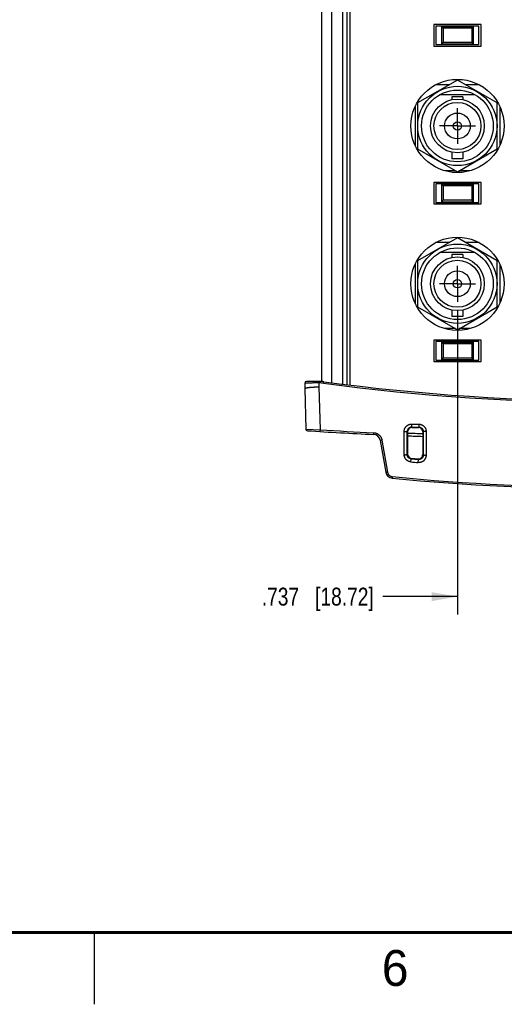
# Model space of a CAD drawing. Header units: inches. Extents: x 0 to 34, y 0 to 22.
# Tile 2 of 42: x 8 to 11.4, y 0 to 6.9. Entities that reach past the tile are written whole.
import ezdxf

# ---------------------------------------------------------------- set-up
doc = ezdxf.new("R2010")
doc.units = ezdxf.units.IN
doc.header["$LTSCALE"] = 1.87
doc.header["$MEASUREMENT"] = 0
doc.linetypes.add('CENTER', pattern=[0.6, 0.375, -0.075, 0.075, -0.075])
doc.layers.get('0').update_dxf_attribs({"linetype": 'CONTINUOUS'})
doc.layers.add('02___PRT_ALL_AXES', color=7, linetype='CONTINUOUS')
doc.layers.add('DIMENSIONS', color=7, linetype='CONTINUOUS')
doc.styles.get("Standard").update_dxf_attribs({"font": 'txt', "width": 0.8})
doc.styles.add('TEXTSTYLE_2', font='txt')
doc.dimstyles.new('DIMSTYLE_1', dxfattribs={"dimtxt": 0.125, "dimasz": 0.18, "dimexe": 0.18, "dimexo": 0.0625, "dimgap": 0.09, "dimtad": 0, "dimtih": 1, "dimtoh": 1, "dimdec": 3, "dimzin": 4, "dimdsep": 46, "dimtxsty": 'STANDARD', "dimblk": '_FILLED', "dimblk1": '_FILLED', "dimblk2": '_FILLED', "dimcen": 0.09, "dimadec": 0, "dimazin": 0, "dimtp": 0.01, "dimtm": 0.01, "dimtfac": 1, "dimtdec": 3, "dimtofl": 0, "dimtmove": 0, "dimatfit": 3, "dimldrblk": '_FILLED', "dimfxl": 1, "dimtolj": 1, "dimtzin": 4, "dimarcsym": 0})

# ---------------------------------------------------------------- blocks, each defined once
blk = doc.blocks.new('_FILLED')
at = {"color": 0, "linetype": 'BYBLOCK'}
blk.add_solid([(0, 0), (-1, 0.174), (-1, -0.174)], dxfattribs=at)
blk = doc.blocks.new('*D13')
at = {"layer": 'DIMENSIONS', "color": 2, "linetype": 'CONTINUOUS'}
for p, q in [((11.0302, 4.8363), (11.0302, 2.7174)), ((11.7672, 4.8363), (11.7672, 2.7174)), ((11.0302, 2.8424), (10.5095, 2.8424)), ((11.7672, 2.8424), (12.1272, 2.8424))]:
    blk.add_line(p, q, dxfattribs=at)
at = {"layer": 'DIMENSIONS', "color": 2, "linetype": 'CONTINUOUS', "xscale": 0.18, "yscale": 0.18, "zscale": 0.18}
blk.add_blockref('_FILLED', (11.0302, 2.8424), dxfattribs=at)
at = {"layer": 'DIMENSIONS', "color": 2, "linetype": 'CONTINUOUS', "xscale": 0.18, "yscale": 0.18, "zscale": 0.18, "rotation": 180}
blk.add_blockref('_FILLED', (11.7672, 2.8424), dxfattribs=at)
at = {"layer": 'DIMENSIONS', "color": 2, "linetype": 'CONTINUOUS', "insert": (10.447, 2.9049), "char_height": 0.125, "width": 1.225, "attachment_point": 3, "line_spacing_factor": 0.9}
blk.add_mtext('.737{\\Ftxt.shx;\\W1.000000;\\H0.125000; }[18.72]', dxfattribs=at)

msp = doc.modelspace()

# ---------------------------------------------------------------- linework, layer by layer
at = {"color": 7, "linetype": 'CONTINUOUS'}
for p, q in [((10.1557, 4.3332), (10.1557, 12.0887)), ((10.2307, 4.3237), (10.2307, 12.0982)), ((10.2607, 4.3199), (10.2607, 12.1019)), ((10.2807, 12.1044), (10.2807, 4.3175)), ((10.0857, 4.342), (10.0857, 12.0799)), ((11.1952, 6.8309), (10.8652, 6.8309)), ((10.8652, 6.8309), (10.8652, 6.6809)), ((11.1802, 6.8209), (10.8802, 6.8209)), ((10.8802, 6.8209), (10.8802, 6.6909)), ((10.9302, 6.8059), (10.9202, 6.8159)), ((10.9202, 6.8159), (11.1402, 6.8159)), ((10.9202, 6.8159), (10.9202, 6.6959)), ((11.1302, 6.8059), (10.9302, 6.8059)), ((10.9302, 6.8059), (10.9302, 6.7059)), ((11.1402, 6.8159), (11.1302, 6.8059)), ((11.1302, 6.8059), (11.1302, 6.7059)), ((11.1402, 6.8159), (11.1402, 6.6959)), ((11.1802, 6.6909), (11.1802, 6.8209)), ((11.1952, 6.6809), (11.1952, 6.8309)), ((10.8652, 6.6809), (11.1952, 6.6809)), ((10.8802, 6.6909), (11.1802, 6.6909)), ((10.9302, 6.7059), (10.9202, 6.6959)), ((10.9202, 6.6959), (11.1402, 6.6959)), ((11.1302, 6.7059), (10.9302, 6.7059)), ((11.1402, 6.6959), (11.1302, 6.7059)), ((11.0302, 6.4444), (10.7527, 6.2842)), ((10.9723, 6.4109), (10.8778, 6.4109)), ((11.3077, 6.2842), (11.0302, 6.4444)), ((11.1827, 6.4109), (11.0881, 6.4109)), ((11.1526, 6.3419), (10.9079, 6.3419)), ((11.0687, 6.3272), (10.9917, 6.3272)), ((10.9917, 6.3272), (10.9917, 6.3074)), ((11.0687, 6.3272), (11.0687, 6.3074)), ((10.7352, 6.2601), (10.7352, 5.9877)), ((10.7527, 6.2842), (10.7527, 5.9637)), ((11.3077, 5.9637), (11.3077, 6.2842)), ((11.3252, 6.2601), (11.3252, 5.9877)), ((10.7527, 5.9637), (11.0302, 5.8035)), ((10.9917, 5.9404), (10.9917, 5.8947)), ((11.0302, 5.8035), (11.3077, 5.9637)), ((11.0687, 5.9404), (11.0687, 5.8947)), ((11.0687, 5.8947), (10.9917, 5.8947)), ((11.0174, 5.8109), (10.9428, 5.8109)), ((11.1177, 5.8109), (11.0431, 5.8109)), ((11.1952, 5.7309), (10.8652, 5.7309)), ((10.8652, 5.7309), (10.8652, 5.5809)), ((11.1802, 5.7209), (10.8802, 5.7209)), ((10.8802, 5.7209), (10.8802, 5.5909)), ((10.9202, 5.7159), (11.1402, 5.7159)), ((10.9302, 5.7059), (10.9202, 5.7159)), ((10.9202, 5.7159), (10.9202, 5.5959)), ((11.1302, 5.7059), (10.9302, 5.7059)), ((10.9302, 5.7059), (10.9302, 5.6059)), ((11.1402, 5.7159), (11.1302, 5.7059)), ((11.1302, 5.7059), (11.1302, 5.6059)), ((11.1402, 5.7159), (11.1402, 5.5959)), ((11.1802, 5.5909), (11.1802, 5.7209)), ((11.1952, 5.5809), (11.1952, 5.7309)), ((10.8652, 5.5809), (11.1952, 5.5809)), ((10.8802, 5.5909), (11.1802, 5.5909)), ((10.9302, 5.6059), (10.9202, 5.5959)), ((10.9202, 5.5959), (11.1402, 5.5959)), ((11.1302, 5.6059), (10.9302, 5.6059)), ((11.1402, 5.5959), (11.1302, 5.6059)), ((11.0302, 5.3444), (10.7527, 5.1842)), ((10.9723, 5.3109), (10.8778, 5.3109)), ((11.3077, 5.1842), (11.0302, 5.3444)), ((11.1827, 5.3109), (11.0881, 5.3109)), ((11.1526, 5.2419), (10.9079, 5.2419)), ((11.0687, 5.2272), (10.9917, 5.2272)), ((10.9917, 5.2272), (10.9917, 5.2074)), ((11.0687, 5.2272), (11.0687, 5.2074)), ((10.7352, 5.1601), (10.7352, 4.8877)), ((10.7527, 5.1842), (10.7527, 4.8637)), ((11.3077, 4.8637), (11.3077, 5.1842)), ((11.3252, 5.1601), (11.3252, 4.8877)), ((10.7527, 4.8637), (11.0302, 4.7035)), ((10.9917, 4.8404), (10.9917, 4.7947)), ((11.0302, 4.7035), (11.3077, 4.8637)), ((11.0687, 4.8404), (11.0687, 4.7947)), ((11.0687, 4.7947), (10.9917, 4.7947)), ((11.0174, 4.7109), (10.9428, 4.7109)), ((11.1177, 4.7109), (11.0431, 4.7109)), ((11.1952, 4.6309), (10.8652, 4.6309)), ((10.8652, 4.6309), (10.8652, 4.4809)), ((11.1802, 4.6209), (10.8802, 4.6209)), ((10.8802, 4.6209), (10.8802, 4.4909)), ((10.9202, 4.6159), (11.1402, 4.6159)), ((10.9302, 4.6059), (10.9202, 4.6159)), ((10.9202, 4.6159), (10.9202, 4.4959)), ((11.1302, 4.6059), (10.9302, 4.6059)), ((10.9302, 4.6059), (10.9302, 4.5059)), ((11.1402, 4.6159), (11.1302, 4.6059)), ((11.1302, 4.6059), (11.1302, 4.5059)), ((11.1402, 4.6159), (11.1402, 4.4959)), ((11.1802, 4.4909), (11.1802, 4.6209)), ((11.1952, 4.4809), (11.1952, 4.6309)), ((10.8652, 4.4809), (11.1952, 4.4809)), ((10.8802, 4.4909), (11.1802, 4.4909)), ((10.9302, 4.5059), (10.9202, 4.4959)), ((10.9202, 4.4959), (11.1402, 4.4959)), ((11.1302, 4.5059), (10.9302, 4.5059)), ((11.1402, 4.4959), (11.1302, 4.5059)), ((9.9664, 4.3306), (9.9657, 4.2924)), ((10.0857, 4.3424), (9.9784, 4.3424)), ((10.0652, 4.332), (10.0647, 4.3049)), ((10.0652, 4.332), (10.0653, 4.3424)), ((10.0723, 4.332), (10.0652, 4.332)), ((10.0723, 4.332), (10.0724, 4.3424)), ((9.9657, 4.2924), (9.9731, 4.0109)), ((10.0647, 4.3049), (10.0723, 4.0058)), ((9.9731, 4.0109), (10.0723, 4.0058)), ((10.0723, 4.0058), (10.0716, 3.9936)), ((10.117, 3.9909), (10.1172, 3.9908)), ((10.1172, 3.9908), (10.1174, 3.9908)), ((10.4454, 3.9854), (10.445, 3.9734)), ((10.6594, 3.8321), (10.6593, 3.9944)), ((10.6593, 3.9944), (10.6795, 3.9942)), ((10.6795, 3.9942), (10.6832, 3.9905)), ((10.6796, 3.8332), (10.6795, 3.9942)), ((10.6832, 3.9905), (10.6831, 3.8364)), ((10.7093, 4.0447), (10.7619, 4.0447)), ((10.7093, 4.0447), (10.7095, 4.0242)), ((10.7095, 4.0242), (10.7132, 4.0205)), ((10.7095, 4.0242), (10.762, 4.0242)), ((10.7132, 4.0205), (10.7583, 4.0205)), ((10.762, 4.0242), (10.7583, 4.0205)), ((10.7619, 4.0447), (10.762, 4.0242)), ((10.792, 3.9942), (10.7883, 3.9905)), ((10.7883, 3.9905), (10.7884, 3.8323)), ((10.792, 3.9942), (10.7919, 3.8285)), ((10.8119, 3.9944), (10.792, 3.9942)), ((10.8119, 3.9944), (10.8118, 3.8274)), ((10.5036, 3.934), (10.4919, 3.9321)), ((10.4919, 3.9321), (10.5311, 3.7098)), ((10.5036, 3.934), (10.5428, 3.7106)), ((10.6796, 3.8332), (10.6831, 3.8364)), ((10.705, 3.782), (10.7069, 3.8034)), ((10.7069, 3.8034), (10.7104, 3.8065)), ((10.7592, 3.7987), (10.7558, 3.8024)), ((10.7574, 3.7773), (10.7592, 3.7987)), ((10.7919, 3.8285), (10.7884, 3.8323)), ((10.5765, 3.6793), (10.5755, 3.6687))]:
    msp.add_line(p, q, dxfattribs=at)
at = {"color": 2, "linetype": 'CONTINUOUS'}
msp.add_line((8.5, 0), (8.5, 0.5), dxfattribs=at)
at = {"color": 7, "linetype": 'CONTINUOUS', "const_width": 0.02}
msp.add_lwpolyline([(0.5, 0.5), (33.5, 0.5)], dxfattribs=at)
at = {"color": 7, "linetype": 'CONTINUOUS'}
for centre, radius in [((11.0302, 6.1239), 0.325), ((11.0302, 6.1239), 0.2765), ((11.0302, 6.1239), 0.25), ((11.0302, 6.1239), 0.1875), ((11.0302, 6.1239), 0.164), ((11.0302, 6.1239), 0.09), ((11.0302, 6.1239), 0.029), ((11.0302, 5.0239), 0.325), ((11.0302, 5.0239), 0.2765), ((11.0302, 5.0239), 0.25), ((11.0302, 5.0239), 0.1875), ((11.0302, 5.0239), 0.164), ((11.0302, 5.0239), 0.09), ((11.0302, 5.0239), 0.029)]:
    msp.add_circle(centre, radius, dxfattribs=at)
for centre, radius, start, end in [((9.9784, 4.3304), 0.012, 90, 179), ((10.0723, 4.1447), 0.1873, 82.36334, 89.99963), ((10.0724, 4.1424), 0.2, 82.3947, 90), ((12.1357, 19.5334), 15.3391, 262.36277, 277.63723), ((12.1357, 19.5955), 15.3902, 262.39468, 277.60532), ((9.9851, 4.0112), 0.012, 181.4988, 266.2298), ((11.5572, 27.9476), 24, 266.24233, 267.34381), ((11.5573, 27.8446), 23.8851, 266.43539, 267.33187), ((10.7095, 3.9942), 0.03, 89.94945, 179.99163), ((10.7132, 3.9905), 0.03, 90.00193, 179.96568), ((11.557, 27.9648), 23.9976, 267.91323, 268.16447), ((10.7583, 3.9905), 0.03, 0.04234, 90.03608), ((10.4427, 3.9235), 0.05, 10.00405, 87.33135), ((11.5572, 27.9476), 24, 267.9129, 268.16416), ((10.7131, 3.8363), 0.03, 179.94656, 264.81769), ((12.1342, 19.4556), 15.7386, 264.78982, 264.98119), ((12.1357, 19.5955), 15.8566, 264.8302, 265.0199), ((12.1358, 19.5551), 15.8129, 264.82829, 264.99358), ((10.7584, 3.8323), 0.03, 264.98225, 0.05595), ((10.5803, 3.7184), 0.05, 190, 264.40489), ((12.1357, 19.5955), 16.003, 264.40485, 275.59515), ((12.1357, 19.5217), 15.919, 264.3791, 275.6209)]:
    msp.add_arc(centre, radius, start, end, dxfattribs=at)
for points, knots in [([(10.0652, 4.332), (10.0635, 4.332), (10.0603, 4.332), (10.0538, 4.332), (10.0458, 4.332), (10.0364, 4.332), (10.0273, 4.3319), (10.0186, 4.3319), (10.0103, 4.3318), (10.0025, 4.3318), (9.9954, 4.3317), (9.9898, 4.3316), (9.9858, 4.3315), (9.983, 4.3315), (9.9804, 4.3314), (9.978, 4.3314), (9.9759, 4.3313), (9.9739, 4.3312), (9.9722, 4.3312), (9.9707, 4.3311), (9.9696, 4.331), (9.9688, 4.331), (9.9683, 4.331), (9.9679, 4.3309), (9.9675, 4.3309), (9.9672, 4.3308), (9.9669, 4.3308), (9.9668, 4.3308), (9.9667, 4.3308), (9.9666, 4.3307), (9.9665, 4.3307), (9.9665, 4.3307), (9.9664, 4.3307), (9.9664, 4.3307), (9.9664, 4.3306)], [0, 0, 0, 0, 0.049378, 0.098611, 0.196165, 0.291718, 0.384352, 0.473176, 0.55734, 0.636046, 0.708551, 0.774175, 0.804214, 0.832311, 0.858402, 0.882426, 0.90433, 0.924065, 0.941586, 0.956856, 0.969842, 0.97547, 0.980516, 0.98498, 0.988859, 0.992152, 0.994859, 0.995993, 0.996982, 0.997825, 0.998524, 0.999082, 0.999504, 1, 1, 1, 1]), ([(10.0972, 4.3303), (10.0973, 4.331), (10.0974, 4.3321), (10.0976, 4.3334), (10.0977, 4.3344), (10.0979, 4.3353), (10.098, 4.3362), (10.0981, 4.337), (10.0983, 4.3377), (10.0984, 4.3384), (10.0985, 4.339), (10.0986, 4.3395), (10.0986, 4.3398), (10.0987, 4.3401), (10.0987, 4.3402), (10.0988, 4.3404), (10.0988, 4.3405), (10.0988, 4.3406), (10.0988, 4.3406), (10.0988, 4.3406), (10.0988, 4.3407), (10.0989, 4.3407), (10.0989, 4.3407), (10.0989, 4.3407)], [0, 0, 0, 0, 0.201129, 0.297883, 0.391041, 0.479844, 0.563571, 0.641541, 0.713121, 0.77773, 0.834845, 0.884005, 0.924815, 0.941986, 0.956955, 0.969695, 0.980186, 0.988415, 0.991684, 0.994391, 0.996545, 0.998163, 1, 1, 1, 1]), ([(9.9657, 4.2924), (9.9657, 4.2924), (9.9657, 4.2924), (9.9657, 4.2924), (9.9657, 4.2924), (9.9657, 4.2925), (9.9657, 4.2925), (9.9658, 4.2925), (9.9658, 4.2925), (9.9658, 4.2926), (9.9658, 4.2926), (9.9658, 4.2926), (9.9658, 4.2927), (9.9658, 4.2928), (9.9658, 4.2929), (9.9659, 4.293), (9.9659, 4.2931), (9.966, 4.2932), (9.966, 4.2934), (9.9661, 4.2935), (9.9662, 4.2937), (9.9664, 4.2938), (9.9665, 4.2939), (9.9667, 4.2941), (9.9669, 4.2943), (9.9672, 4.2945), (9.9677, 4.2948), (9.9682, 4.2951), (9.9688, 4.2954), (9.9694, 4.2957), (9.9701, 4.296), (9.9708, 4.2962), (9.9719, 4.2966), (9.9734, 4.2971), (9.9753, 4.2976), (9.9775, 4.2982), (9.9799, 4.2987), (9.9825, 4.2992), (9.9853, 4.2997), (9.9883, 4.3001), (9.9915, 4.3006), (9.996, 4.3012), (10.0008, 4.3017), (10.0058, 4.3022), (10.0098, 4.3026), (10.0139, 4.3029), (10.0181, 4.3032), (10.0224, 4.3035), (10.0268, 4.3037), (10.0306, 4.3039), (10.0336, 4.3041), (10.036, 4.3042), (10.0383, 4.3043), (10.0406, 4.3043), (10.043, 4.3044), (10.0454, 4.3045), (10.0474, 4.3045), (10.049, 4.3046), (10.0502, 4.3046), (10.0514, 4.3046), (10.0524, 4.3046), (10.0532, 4.3046), (10.054, 4.3046), (10.055, 4.3046), (10.0562, 4.3046), (10.0574, 4.3046), (10.0584, 4.3046), (10.0592, 4.3047), (10.06, 4.3047), (10.0611, 4.3047), (10.0623, 4.3048), (10.0635, 4.3049), (10.0643, 4.3049), (10.0647, 4.3049)], [0, 0, 0, 0, 0.000009, 0.000037, 0.000082, 0.000143, 0.000315, 0.000546, 0.000832, 0.001166, 0.001543, 0.001959, 0.002883, 0.003895, 0.004953, 0.006016, 0.007043, 0.008011, 0.009807, 0.011513, 0.013225, 0.015028, 0.01698, 0.019086, 0.021329, 0.026173, 0.031448, 0.037187, 0.043426, 0.050178, 0.057442, 0.065218, 0.073509, 0.091635, 0.111811, 0.134012, 0.1582, 0.184332, 0.212357, 0.242215, 0.273843, 0.307173, 0.378631, 0.4166, 0.455948, 0.496583, 0.538414, 0.581342, 0.625269, 0.670092, 0.692808, 0.715708, 0.73878, 0.76201, 0.785384, 0.808889, 0.832512, 0.844363, 0.856239, 0.868136, 0.880053, 0.886019, 0.89199, 0.903945, 0.915915, 0.927897, 0.93989, 0.945891, 0.951896, 0.963916, 0.975943, 0.987972, 1, 1, 1, 1]), ([(10.4454, 3.9854), (10.4472, 3.9854), (10.4498, 3.9851), (10.4532, 3.9846), (10.4567, 3.9839), (10.4609, 3.9828), (10.4658, 3.981), (10.4706, 3.9788), (10.4752, 3.9763), (10.4788, 3.9738), (10.4815, 3.9717), (10.4835, 3.97), (10.4855, 3.9682), (10.4879, 3.9657), (10.4908, 3.9624), (10.4939, 3.9582), (10.4967, 3.9537), (10.4987, 3.9498), (10.5, 3.9466), (10.501, 3.9442), (10.5018, 3.9417), (10.5025, 3.9392), (10.5031, 3.9366), (10.5035, 3.9349), (10.5036, 3.934)], [0, 0, 0, 0, 0.062494, 0.093748, 0.125001, 0.187495, 0.249989, 0.312483, 0.374978, 0.437473, 0.468728, 0.499982, 0.531237, 0.562492, 0.624989, 0.687485, 0.749982, 0.812478, 0.843732, 0.874987, 0.906241, 0.937494, 0.968749, 1, 1, 1, 1]), ([(10.6593, 3.9944), (10.6593, 3.996), (10.6595, 3.9985), (10.6599, 4.0017), (10.6603, 4.0041), (10.6608, 4.0065), (10.6615, 4.0089), (10.6622, 4.0113), (10.6634, 4.0143), (10.6651, 4.0181), (10.6677, 4.0223), (10.6706, 4.0263), (10.6739, 4.0299), (10.6775, 4.0333), (10.6808, 4.0357), (10.6836, 4.0375), (10.6864, 4.0391), (10.6901, 4.0409), (10.6948, 4.0426), (10.6995, 4.0438), (10.7044, 4.0445), (10.7077, 4.0447), (10.7093, 4.0447)], [0, 0, 0, 0, 0.062496, 0.093753, 0.125009, 0.156266, 0.187523, 0.218779, 0.250036, 0.31253, 0.375024, 0.437518, 0.500012, 0.562507, 0.625002, 0.65626, 0.687517, 0.750014, 0.812511, 0.875008, 0.937504, 1, 1, 1, 1]), ([(10.7619, 4.0447), (10.7635, 4.0447), (10.766, 4.0446), (10.7692, 4.0442), (10.7717, 4.0438), (10.7741, 4.0432), (10.7764, 4.0426), (10.7788, 4.0418), (10.7818, 4.0406), (10.7855, 4.0388), (10.7898, 4.0363), (10.7937, 4.0333), (10.7973, 4.03), (10.8006, 4.0263), (10.8031, 4.023), (10.8048, 4.0202), (10.8064, 4.0173), (10.8082, 4.0136), (10.8098, 4.009), (10.811, 4.0042), (10.8117, 3.9993), (10.8119, 3.996), (10.8119, 3.9944)], [0, 0, 0, 0, 0.0625, 0.093759, 0.125018, 0.156276, 0.187534, 0.218792, 0.250049, 0.312543, 0.375035, 0.437526, 0.500017, 0.562509, 0.625, 0.656256, 0.687512, 0.750006, 0.812502, 0.875, 0.937499, 1, 1, 1, 1]), ([(10.762, 4.0242), (10.763, 4.0242), (10.765, 4.0241), (10.7679, 4.0237), (10.7707, 4.023), (10.7735, 4.022), (10.7762, 4.0207), (10.7787, 4.0192), (10.7811, 4.0174), (10.7833, 4.0155), (10.7852, 4.0133), (10.787, 4.0109), (10.7885, 4.0084), (10.7898, 4.0057), (10.7908, 4.003), (10.7915, 4.0001), (10.7919, 3.9972), (10.792, 3.9952), (10.792, 3.9942)], [0, 0, 0, 0, 0.062496, 0.124986, 0.187474, 0.24996, 0.312443, 0.374927, 0.437413, 0.499902, 0.562396, 0.624896, 0.687402, 0.749914, 0.812431, 0.874953, 0.937476, 1, 1, 1, 1]), ([(10.6594, 3.8321), (10.6607, 3.8321), (10.6633, 3.8321), (10.6664, 3.8321), (10.6688, 3.8322), (10.6704, 3.8323), (10.672, 3.8323), (10.6734, 3.8324), (10.6748, 3.8325), (10.676, 3.8325), (10.677, 3.8326), (10.6777, 3.8327), (10.6783, 3.8328), (10.6786, 3.8328), (10.6789, 3.8329), (10.6791, 3.8329), (10.6793, 3.833), (10.6794, 3.833), (10.6795, 3.8331), (10.6795, 3.8331), (10.6796, 3.8331), (10.6796, 3.8331), (10.6796, 3.8332)], [0, 0, 0, 0, 0.190704, 0.374556, 0.461747, 0.544681, 0.622583, 0.694725, 0.760435, 0.819104, 0.870191, 0.913235, 0.931621, 0.947864, 0.961935, 0.973813, 0.983495, 0.991, 0.993959, 0.996413, 0.998402, 1, 1, 1, 1]), ([(10.705, 3.782), (10.7035, 3.7821), (10.7004, 3.7825), (10.6966, 3.7834), (10.6936, 3.7843), (10.6915, 3.7851), (10.6893, 3.786), (10.6865, 3.7873), (10.6831, 3.7892), (10.6793, 3.7919), (10.6757, 3.7949), (10.6725, 3.7982), (10.6695, 3.8017), (10.6669, 3.8056), (10.6646, 3.8096), (10.6628, 3.8139), (10.6613, 3.8183), (10.6602, 3.8228), (10.6596, 3.8274), (10.6594, 3.8305), (10.6594, 3.8321)], [0, 0, 0, 0, 0.062554, 0.125105, 0.156387, 0.187667, 0.218946, 0.250222, 0.312751, 0.375269, 0.437776, 0.500272, 0.562758, 0.625234, 0.687703, 0.750166, 0.812625, 0.875082, 0.93754, 1, 1, 1, 1]), ([(10.7069, 3.8034), (10.706, 3.8034), (10.7042, 3.8037), (10.7015, 3.8043), (10.6988, 3.8052), (10.6963, 3.8063), (10.6939, 3.8077), (10.6916, 3.8092), (10.6894, 3.811), (10.6874, 3.8129), (10.6857, 3.8151), (10.6841, 3.8174), (10.6827, 3.8198), (10.6816, 3.8223), (10.6807, 3.8249), (10.6801, 3.8276), (10.6797, 3.8304), (10.6796, 3.8322), (10.6796, 3.8332)], [0, 0, 0, 0, 0.062631, 0.125245, 0.187842, 0.250416, 0.312965, 0.375489, 0.437988, 0.500466, 0.562924, 0.625368, 0.687802, 0.750231, 0.812661, 0.875097, 0.937541, 1, 1, 1, 1]), ([(10.8118, 3.8274), (10.8118, 3.8265), (10.8117, 3.8248), (10.8115, 3.8222), (10.8112, 3.8196), (10.8107, 3.817), (10.8101, 3.8145), (10.8094, 3.812), (10.8085, 3.8096), (10.8072, 3.8064), (10.8053, 3.8025), (10.8025, 3.7981), (10.7993, 3.794), (10.7956, 3.7903), (10.7916, 3.787), (10.7873, 3.7841), (10.7827, 3.7816), (10.7779, 3.7797), (10.7737, 3.7785), (10.7703, 3.7778), (10.7669, 3.7773), (10.7626, 3.777), (10.7591, 3.7771), (10.7574, 3.7773)], [0, 0, 0, 0, 0.031242, 0.062483, 0.093721, 0.124958, 0.156194, 0.187428, 0.218663, 0.249897, 0.312346, 0.374799, 0.43726, 0.499731, 0.562216, 0.624715, 0.687229, 0.749758, 0.8123, 0.843586, 0.874875, 0.937435, 1, 1, 1, 1]), ([(10.7919, 3.8285), (10.7919, 3.8275), (10.7918, 3.8254), (10.7913, 3.8223), (10.7905, 3.8193), (10.7894, 3.8164), (10.788, 3.8136), (10.7863, 3.811), (10.7844, 3.8086), (10.7822, 3.8064), (10.7798, 3.8044), (10.7772, 3.8027), (10.7744, 3.8013), (10.7715, 3.8001), (10.7685, 3.7993), (10.7655, 3.7988), (10.7623, 3.7985), (10.7603, 3.7986), (10.7592, 3.7987)], [0, 0, 0, 0, 0.062493, 0.124958, 0.1874, 0.249825, 0.312238, 0.374649, 0.437067, 0.4995, 0.561953, 0.624434, 0.686949, 0.749497, 0.812079, 0.874695, 0.937336, 1, 1, 1, 1]), ([(10.8118, 3.8274), (10.8105, 3.8274), (10.808, 3.8274), (10.8049, 3.8274), (10.8026, 3.8275), (10.8009, 3.8276), (10.7994, 3.8276), (10.798, 3.8277), (10.7967, 3.8278), (10.7955, 3.8279), (10.7945, 3.828), (10.7937, 3.828), (10.7932, 3.8281), (10.7929, 3.8282), (10.7926, 3.8282), (10.7924, 3.8283), (10.7922, 3.8283), (10.7921, 3.8284), (10.792, 3.8284), (10.792, 3.8284), (10.7919, 3.8285), (10.7919, 3.8285), (10.7919, 3.8285)], [0, 0, 0, 0, 0.191354, 0.375439, 0.462626, 0.545498, 0.623294, 0.6953, 0.760859, 0.819374, 0.870318, 0.91324, 0.931577, 0.94778, 0.961821, 0.973684, 0.983364, 0.990885, 0.993861, 0.996339, 0.99836, 1, 1, 1, 1]), ([(10.5428, 3.7106), (10.5421, 3.7105), (10.5406, 3.7102), (10.5388, 3.71), (10.5374, 3.7098), (10.5364, 3.7097), (10.5355, 3.7096), (10.5346, 3.7095), (10.5339, 3.7095), (10.5332, 3.7095), (10.5326, 3.7095), (10.5321, 3.7095), (10.5319, 3.7095), (10.5317, 3.7095), (10.5315, 3.7095), (10.5314, 3.7096), (10.5313, 3.7096), (10.5312, 3.7097), (10.5311, 3.7097), (10.5311, 3.7097), (10.5311, 3.7098)], [0, 0, 0, 0, 0.193382, 0.378682, 0.466157, 0.549098, 0.626747, 0.6984, 0.763412, 0.821206, 0.87129, 0.913264, 0.93112, 0.94686, 0.96048, 0.972001, 0.981484, 0.989063, 0.995033, 1, 1, 1, 1]), ([(10.5428, 3.7106), (10.5429, 3.7101), (10.5431, 3.7091), (10.5435, 3.7076), (10.5439, 3.7061), (10.5444, 3.7047), (10.5449, 3.7032), (10.5457, 3.7013), (10.5468, 3.699), (10.5484, 3.6963), (10.5502, 3.6938), (10.5522, 3.6915), (10.5544, 3.6893), (10.5567, 3.6872), (10.5592, 3.6854), (10.5618, 3.6838), (10.5646, 3.6824), (10.567, 3.6814), (10.569, 3.6808), (10.5704, 3.6804), (10.572, 3.68), (10.5735, 3.6797), (10.575, 3.6794), (10.576, 3.6793), (10.5765, 3.6793)], [0, 0, 0, 0, 0.031175, 0.062356, 0.093537, 0.12472, 0.155908, 0.187099, 0.249483, 0.311887, 0.374315, 0.436769, 0.499251, 0.56176, 0.624296, 0.686859, 0.749446, 0.812054, 0.843371, 0.874692, 0.906015, 0.937342, 0.968673, 1, 1, 1, 1])]:
    msp.add_open_spline(points, degree=3, knots=knots, dxfattribs=at)
at = {"layer": '02___PRT_ALL_AXES', "color": 7, "linetype": 'CENTER'}
for p, q in [((11.0302, 6.1239), (11.0302, 6.249)), ((11.0302, 6.1239), (10.9051, 6.1239)), ((11.0302, 6.1239), (11.1553, 6.1239)), ((11.0302, 6.1239), (11.0302, 5.9988)), ((11.0302, 5.0239), (11.0302, 5.149)), ((11.0302, 5.0239), (10.9051, 5.0239)), ((11.0302, 5.0239), (11.1553, 5.0239)), ((11.0302, 5.0239), (11.0302, 4.8988))]:
    msp.add_line(p, q, dxfattribs=at)

# ---------------------------------------------------------------- texts
at = {"color": 2, "linetype": 'CONTINUOUS', "insert": (10.5033, 0.3784), "char_height": 0.25, "width": 0.25, "attachment_point": 1, "line_spacing_factor": 0.9, "style": 'TEXTSTYLE_2'}
msp.add_mtext('6', dxfattribs=at)

# ---------------------------------------------------------------- dimensions: what is measured, and where the dimension line sits
at = {"layer": 'DIMENSIONS', "color": 2, "linetype": 'CONTINUOUS'}
dim = msp.add_linear_dim(base=(11.0302, 2.8424), p1=(11.7672, 4.8363), p2=(11.0302, 4.8363), angle=180, dimstyle='DIMSTYLE_1', dxfattribs=at)
dim.commit()
dim.dimension.update_dxf_attribs({"geometry": '*D13', "text_midpoint": (9.5845, 2.8424), "dimtype": 160})

doc.saveas('drawing.dxf')
